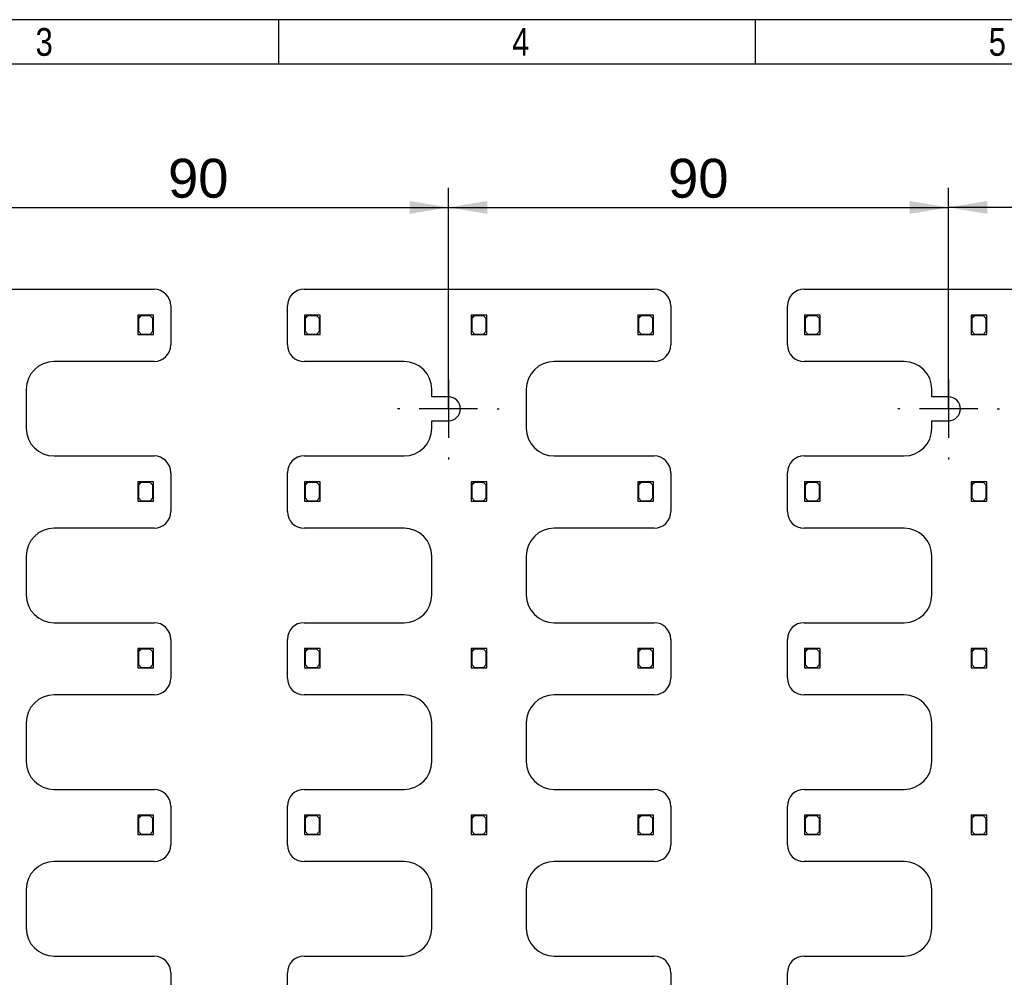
# Model space of a CAD drawing. Header units: millimetres. Extents: x 16 to 406, y 5 to 285.
# Tile 7 of 14: x 125 to 214, y 198 to 285. Entities that reach past the tile are written whole.
import ezdxf
from ezdxf.enums import TextEntityAlignment as Align
from ezdxf.lldxf.tags import DXFTag

# ---------------------------------------------------------------- set-up
doc = ezdxf.new("R2010")
doc.units = ezdxf.units.MM
for name, color, linetype in [('10', 7, 'Continuous'), ('Default', 7, 'Continuous'), ('RECLED_519X261MM', 7, 'Continuous')]:
    doc.layers.add(name, color=color, linetype=linetype)
doc.styles.add('SEACAD_Arial', font='arial.ttf')
tags = doc.linetypes.add('CENTER2', pattern=[28.575, 19.05, -3.175, 3.175, -3.175]).pattern_tags.tags
tags[10:11] = [DXFTag(74, 4), DXFTag(75, 0), DXFTag(340, '0'), DXFTag(46, 0.0), DXFTag(50, 0.0), DXFTag(44, 0.0), DXFTag(45, 0.0)]
tags[8:9] = [DXFTag(74, 4), DXFTag(75, 0), DXFTag(340, '0'), DXFTag(46, 0.0), DXFTag(50, 0.0), DXFTag(44, 0.0), DXFTag(45, 0.0)]
tags[6:7] = [DXFTag(74, 4), DXFTag(75, 0), DXFTag(340, '0'), DXFTag(46, 0.0), DXFTag(50, 0.0), DXFTag(44, 0.0), DXFTag(45, 0.0)]
tags[4:5] = [DXFTag(74, 4), DXFTag(75, 0), DXFTag(340, '0'), DXFTag(46, 0.0), DXFTag(50, 0.0), DXFTag(44, 0.0), DXFTag(45, 0.0)]
doc.dimstyles.new('ISO', dxfattribs={"dimtxt": 3.5, "dimasz": 3.5, "dimexe": 1.75, "dimexo": 0, "dimgap": 0.875, "dimtad": 1, "dimlfac": 2, "dimtxsty": 'SEACAD_Arial', "dimblk1": '_SE_FILLED', "dimblk2": '_SE_FILLED', "dimsah": 1, "dimcen": 1.75, "dimadec": 0, "dimazin": 0, "dimtfac": 0.5, "dimtdec": 3, "dimtmove": 0, "dimatfit": 3, "dimfxl": 1, "dimarcsym": 0})

# ---------------------------------------------------------------- blocks, each defined once
blk = doc.blocks.new('SEANNOT_GROUP2')
at = {"layer": 'Default', "color": 7, "linetype": 'CENTER2'}
for p, q in [((163.606, 253.94), (163.606, 254.14)), ((163.606, 252.19), (163.606, 246.94)), ((159.231, 249.565), (159.031, 249.565)), ((166.231, 249.565), (160.981, 249.565)), ((167.981, 249.565), (168.181, 249.565)), ((163.606, 245.19), (163.606, 244.99))]:
    blk.add_line(p, q, dxfattribs=at)
blk = doc.blocks.new('SEANNOT_GROUP3')
at = {"layer": 'Default', "color": 7, "linetype": 'CENTER2'}
for p, q in [((208.606, 253.94), (208.606, 254.14)), ((208.606, 252.19), (208.606, 246.94)), ((204.231, 249.565), (204.031, 249.565)), ((211.231, 249.565), (205.981, 249.565)), ((212.981, 249.565), (213.181, 249.565)), ((208.606, 245.19), (208.606, 244.99))]:
    blk.add_line(p, q, dxfattribs=at)
blk = doc.blocks.new('SE')
at = {"layer": 'RECLED_519X261MM', "color": 7, "linetype": 'Continuous'}
for p, q in [((105.607, 260.315), (137.105, 260.315)), ((150.607, 260.315), (182.105, 260.315)), ((195.607, 260.315), (227.105, 260.315)), ((138.606, 258.814), (138.606, 255.315)), ((149.106, 255.315), (149.106, 258.814)), ((183.606, 258.814), (183.606, 255.315)), ((194.106, 255.315), (194.106, 258.814)), ((135.906, 257.99), (135.656, 257.99)), ((135.656, 257.99), (135.656, 257.74)), ((135.656, 257.74), (135.906, 257.99)), ((135.956, 257.94), (135.706, 257.69)), ((137.056, 257.99), (135.906, 257.99)), ((136.756, 257.94), (135.956, 257.94)), ((137.006, 257.69), (136.756, 257.94)), ((137.056, 256.24), (137.056, 257.99)), ((150.906, 257.99), (150.656, 257.99)), ((150.656, 257.99), (150.656, 257.74)), ((150.656, 257.74), (150.906, 257.99)), ((150.956, 257.94), (150.706, 257.69)), ((152.056, 257.99), (150.906, 257.99)), ((151.756, 257.94), (150.956, 257.94)), ((152.006, 257.69), (151.756, 257.94)), ((152.056, 256.24), (152.056, 257.99)), ((165.906, 257.99), (165.656, 257.99)), ((165.656, 257.99), (165.656, 257.74)), ((165.656, 257.74), (165.906, 257.99)), ((165.956, 257.94), (165.706, 257.69)), ((167.056, 257.99), (165.906, 257.99)), ((166.756, 257.94), (165.956, 257.94)), ((167.006, 257.69), (166.756, 257.94)), ((167.056, 256.24), (167.056, 257.99)), ((180.906, 257.99), (180.656, 257.99)), ((180.656, 257.99), (180.656, 257.74)), ((180.656, 257.74), (180.906, 257.99)), ((180.956, 257.94), (180.706, 257.69)), ((182.056, 257.99), (180.906, 257.99)), ((181.756, 257.94), (180.956, 257.94)), ((182.006, 257.69), (181.756, 257.94)), ((182.056, 256.24), (182.056, 257.99)), ((195.906, 257.99), (195.656, 257.99)), ((195.656, 257.99), (195.656, 257.74)), ((195.656, 257.74), (195.906, 257.99)), ((195.956, 257.94), (195.706, 257.69)), ((197.056, 257.99), (195.906, 257.99)), ((196.756, 257.94), (195.956, 257.94)), ((197.006, 257.69), (196.756, 257.94)), ((197.056, 256.24), (197.056, 257.99)), ((210.906, 257.99), (210.656, 257.99)), ((210.656, 257.99), (210.656, 257.74)), ((210.656, 257.74), (210.906, 257.99)), ((210.956, 257.94), (210.706, 257.69)), ((212.056, 257.99), (210.906, 257.99)), ((211.756, 257.94), (210.956, 257.94)), ((212.006, 257.69), (211.756, 257.94)), ((212.056, 256.24), (212.056, 257.99)), ((135.656, 257.74), (135.656, 256.24)), ((135.706, 257.69), (135.706, 256.54)), ((137.006, 256.54), (137.006, 257.69)), ((150.656, 257.74), (150.656, 256.24)), ((150.706, 257.69), (150.706, 256.54)), ((152.006, 256.54), (152.006, 257.69)), ((165.656, 257.74), (165.656, 256.24)), ((165.706, 257.69), (165.706, 256.54)), ((167.006, 256.54), (167.006, 257.69)), ((180.656, 257.74), (180.656, 256.24)), ((180.706, 257.69), (180.706, 256.54)), ((182.006, 256.54), (182.006, 257.69)), ((195.656, 257.74), (195.656, 256.24)), ((195.706, 257.69), (195.706, 256.54)), ((197.006, 256.54), (197.006, 257.69)), ((210.656, 257.74), (210.656, 256.24)), ((210.706, 257.69), (210.706, 256.54)), ((212.006, 256.54), (212.006, 257.69)), ((135.656, 256.24), (137.056, 256.24)), ((135.706, 256.54), (135.956, 256.29)), ((135.956, 256.29), (136.756, 256.29)), ((136.756, 256.29), (137.006, 256.54)), ((150.656, 256.24), (152.056, 256.24)), ((150.706, 256.54), (150.956, 256.29)), ((150.956, 256.29), (151.756, 256.29)), ((151.756, 256.29), (152.006, 256.54)), ((165.656, 256.24), (167.056, 256.24)), ((165.706, 256.54), (165.956, 256.29)), ((165.956, 256.29), (166.756, 256.29)), ((166.756, 256.29), (167.006, 256.54)), ((180.656, 256.24), (182.056, 256.24)), ((180.706, 256.54), (180.956, 256.29)), ((180.956, 256.29), (181.756, 256.29)), ((181.756, 256.29), (182.006, 256.54)), ((195.656, 256.24), (197.056, 256.24)), ((195.706, 256.54), (195.956, 256.29)), ((195.956, 256.29), (196.756, 256.29)), ((196.756, 256.29), (197.006, 256.54)), ((210.656, 256.24), (212.056, 256.24)), ((210.706, 256.54), (210.956, 256.29)), ((210.956, 256.29), (211.756, 256.29)), ((211.756, 256.29), (212.006, 256.54)), ((137.105, 253.815), (128.106, 253.815)), ((159.606, 253.815), (150.607, 253.815)), ((182.105, 253.815), (173.106, 253.815)), ((204.606, 253.815), (195.607, 253.815)), ((125.606, 251.315), (125.606, 247.815)), ((162.106, 250.64), (162.106, 251.315)), ((170.606, 251.315), (170.606, 247.815)), ((207.106, 250.64), (207.106, 251.315)), ((163.606, 250.64), (162.106, 250.64)), ((208.606, 250.64), (207.106, 250.64)), ((162.106, 247.815), (162.106, 248.49)), ((162.106, 248.49), (163.606, 248.49)), ((207.106, 247.815), (207.106, 248.49)), ((207.106, 248.49), (208.606, 248.49)), ((128.106, 245.315), (137.105, 245.315)), ((150.607, 245.315), (159.606, 245.315)), ((173.106, 245.315), (182.105, 245.315)), ((195.607, 245.315), (204.606, 245.315)), ((138.606, 243.814), (138.606, 240.315)), ((149.106, 240.315), (149.106, 243.814)), ((183.606, 243.814), (183.606, 240.315)), ((194.106, 240.315), (194.106, 243.814)), ((135.906, 242.99), (135.656, 242.99)), ((135.656, 242.99), (135.656, 242.74)), ((135.656, 242.74), (135.906, 242.99)), ((135.956, 242.94), (135.706, 242.69)), ((137.056, 242.99), (135.906, 242.99)), ((136.756, 242.94), (135.956, 242.94)), ((137.006, 242.69), (136.756, 242.94)), ((137.056, 241.24), (137.056, 242.99)), ((150.906, 242.99), (150.656, 242.99)), ((150.656, 242.99), (150.656, 242.74)), ((150.656, 242.74), (150.906, 242.99)), ((150.956, 242.94), (150.706, 242.69)), ((152.056, 242.99), (150.906, 242.99)), ((151.756, 242.94), (150.956, 242.94)), ((152.006, 242.69), (151.756, 242.94)), ((152.056, 241.24), (152.056, 242.99)), ((165.906, 242.99), (165.656, 242.99)), ((165.656, 242.99), (165.656, 242.74)), ((165.656, 242.74), (165.906, 242.99)), ((165.956, 242.94), (165.706, 242.69)), ((167.056, 242.99), (165.906, 242.99)), ((166.756, 242.94), (165.956, 242.94)), ((167.006, 242.69), (166.756, 242.94)), ((167.056, 241.24), (167.056, 242.99)), ((180.906, 242.99), (180.656, 242.99)), ((180.656, 242.99), (180.656, 242.74)), ((180.656, 242.74), (180.906, 242.99)), ((180.956, 242.94), (180.706, 242.69)), ((182.056, 242.99), (180.906, 242.99)), ((181.756, 242.94), (180.956, 242.94)), ((182.006, 242.69), (181.756, 242.94)), ((182.056, 241.24), (182.056, 242.99)), ((195.906, 242.99), (195.656, 242.99)), ((195.656, 242.99), (195.656, 242.74)), ((195.656, 242.74), (195.906, 242.99)), ((195.956, 242.94), (195.706, 242.69)), ((197.056, 242.99), (195.906, 242.99)), ((196.756, 242.94), (195.956, 242.94)), ((197.006, 242.69), (196.756, 242.94)), ((197.056, 241.24), (197.056, 242.99)), ((210.906, 242.99), (210.656, 242.99)), ((210.656, 242.99), (210.656, 242.74)), ((210.656, 242.74), (210.906, 242.99)), ((210.956, 242.94), (210.706, 242.69)), ((212.056, 242.99), (210.906, 242.99)), ((211.756, 242.94), (210.956, 242.94)), ((212.006, 242.69), (211.756, 242.94)), ((212.056, 241.24), (212.056, 242.99)), ((135.656, 242.74), (135.656, 241.24)), ((135.706, 242.69), (135.706, 241.54)), ((137.006, 241.54), (137.006, 242.69)), ((150.656, 242.74), (150.656, 241.24)), ((150.706, 242.69), (150.706, 241.54)), ((152.006, 241.54), (152.006, 242.69)), ((165.656, 242.74), (165.656, 241.24)), ((165.706, 242.69), (165.706, 241.54)), ((167.006, 241.54), (167.006, 242.69)), ((180.656, 242.74), (180.656, 241.24)), ((180.706, 242.69), (180.706, 241.54)), ((182.006, 241.54), (182.006, 242.69)), ((195.656, 242.74), (195.656, 241.24)), ((195.706, 242.69), (195.706, 241.54)), ((197.006, 241.54), (197.006, 242.69)), ((210.656, 242.74), (210.656, 241.24)), ((210.706, 242.69), (210.706, 241.54)), ((212.006, 241.54), (212.006, 242.69)), ((135.656, 241.24), (137.056, 241.24)), ((135.706, 241.54), (135.956, 241.29)), ((135.956, 241.29), (136.756, 241.29)), ((136.756, 241.29), (137.006, 241.54)), ((150.656, 241.24), (152.056, 241.24)), ((150.706, 241.54), (150.956, 241.29)), ((150.956, 241.29), (151.756, 241.29)), ((151.756, 241.29), (152.006, 241.54)), ((165.656, 241.24), (167.056, 241.24)), ((165.706, 241.54), (165.956, 241.29)), ((165.956, 241.29), (166.756, 241.29)), ((166.756, 241.29), (167.006, 241.54)), ((180.656, 241.24), (182.056, 241.24)), ((180.706, 241.54), (180.956, 241.29)), ((180.956, 241.29), (181.756, 241.29)), ((181.756, 241.29), (182.006, 241.54)), ((195.656, 241.24), (197.056, 241.24)), ((195.706, 241.54), (195.956, 241.29)), ((195.956, 241.29), (196.756, 241.29)), ((196.756, 241.29), (197.006, 241.54)), ((210.656, 241.24), (212.056, 241.24)), ((210.706, 241.54), (210.956, 241.29)), ((210.956, 241.29), (211.756, 241.29)), ((211.756, 241.29), (212.006, 241.54)), ((137.105, 238.815), (128.106, 238.815)), ((159.606, 238.815), (150.607, 238.815)), ((182.105, 238.815), (173.106, 238.815)), ((204.606, 238.815), (195.607, 238.815)), ((125.606, 236.315), (125.606, 232.815)), ((162.106, 232.815), (162.106, 236.315)), ((170.606, 236.315), (170.606, 232.815)), ((207.106, 232.815), (207.106, 236.315)), ((128.106, 230.315), (137.105, 230.315)), ((150.607, 230.315), (159.606, 230.315)), ((173.106, 230.315), (182.105, 230.315)), ((195.607, 230.315), (204.606, 230.315)), ((138.606, 228.814), (138.606, 225.315)), ((149.106, 225.315), (149.106, 228.814)), ((183.606, 228.814), (183.606, 225.315)), ((194.106, 225.315), (194.106, 228.814)), ((135.906, 227.99), (135.656, 227.99)), ((135.656, 227.99), (135.656, 227.74)), ((135.656, 227.74), (135.906, 227.99)), ((135.656, 227.74), (135.656, 226.24)), ((135.956, 227.94), (135.706, 227.69)), ((137.056, 227.99), (135.906, 227.99)), ((136.756, 227.94), (135.956, 227.94)), ((137.006, 227.69), (136.756, 227.94)), ((137.056, 226.24), (137.056, 227.99)), ((150.906, 227.99), (150.656, 227.99)), ((150.656, 227.99), (150.656, 227.74)), ((150.656, 227.74), (150.906, 227.99)), ((150.656, 227.74), (150.656, 226.24)), ((150.956, 227.94), (150.706, 227.69)), ((152.056, 227.99), (150.906, 227.99)), ((151.756, 227.94), (150.956, 227.94)), ((152.006, 227.69), (151.756, 227.94)), ((152.056, 226.24), (152.056, 227.99)), ((165.906, 227.99), (165.656, 227.99)), ((165.656, 227.99), (165.656, 227.74)), ((165.656, 227.74), (165.906, 227.99)), ((165.656, 227.74), (165.656, 226.24)), ((165.956, 227.94), (165.706, 227.69)), ((167.056, 227.99), (165.906, 227.99)), ((166.756, 227.94), (165.956, 227.94)), ((167.006, 227.69), (166.756, 227.94)), ((167.056, 226.24), (167.056, 227.99)), ((180.906, 227.99), (180.656, 227.99)), ((180.656, 227.99), (180.656, 227.74)), ((180.656, 227.74), (180.906, 227.99)), ((180.656, 227.74), (180.656, 226.24)), ((180.956, 227.94), (180.706, 227.69)), ((182.056, 227.99), (180.906, 227.99)), ((181.756, 227.94), (180.956, 227.94)), ((182.006, 227.69), (181.756, 227.94)), ((182.056, 226.24), (182.056, 227.99)), ((195.906, 227.99), (195.656, 227.99)), ((195.656, 227.99), (195.656, 227.74)), ((195.656, 227.74), (195.906, 227.99)), ((195.656, 227.74), (195.656, 226.24)), ((195.956, 227.94), (195.706, 227.69)), ((197.056, 227.99), (195.906, 227.99)), ((196.756, 227.94), (195.956, 227.94)), ((197.006, 227.69), (196.756, 227.94)), ((197.056, 226.24), (197.056, 227.99)), ((210.906, 227.99), (210.656, 227.99)), ((210.656, 227.99), (210.656, 227.74)), ((210.656, 227.74), (210.906, 227.99)), ((210.656, 227.74), (210.656, 226.24)), ((210.956, 227.94), (210.706, 227.69)), ((212.056, 227.99), (210.906, 227.99)), ((211.756, 227.94), (210.956, 227.94)), ((212.006, 227.69), (211.756, 227.94)), ((212.056, 226.24), (212.056, 227.99)), ((135.706, 227.69), (135.706, 226.54)), ((137.006, 226.54), (137.006, 227.69)), ((150.706, 227.69), (150.706, 226.54)), ((152.006, 226.54), (152.006, 227.69)), ((165.706, 227.69), (165.706, 226.54)), ((167.006, 226.54), (167.006, 227.69)), ((180.706, 227.69), (180.706, 226.54)), ((182.006, 226.54), (182.006, 227.69)), ((195.706, 227.69), (195.706, 226.54)), ((197.006, 226.54), (197.006, 227.69)), ((210.706, 227.69), (210.706, 226.54)), ((212.006, 226.54), (212.006, 227.69)), ((135.656, 226.24), (137.056, 226.24)), ((135.706, 226.54), (135.956, 226.29)), ((135.956, 226.29), (136.756, 226.29)), ((136.756, 226.29), (137.006, 226.54)), ((150.656, 226.24), (152.056, 226.24)), ((150.706, 226.54), (150.956, 226.29)), ((150.956, 226.29), (151.756, 226.29)), ((151.756, 226.29), (152.006, 226.54)), ((165.656, 226.24), (167.056, 226.24)), ((165.706, 226.54), (165.956, 226.29)), ((165.956, 226.29), (166.756, 226.29)), ((166.756, 226.29), (167.006, 226.54)), ((180.656, 226.24), (182.056, 226.24)), ((180.706, 226.54), (180.956, 226.29)), ((180.956, 226.29), (181.756, 226.29)), ((181.756, 226.29), (182.006, 226.54)), ((195.656, 226.24), (197.056, 226.24)), ((195.706, 226.54), (195.956, 226.29)), ((195.956, 226.29), (196.756, 226.29)), ((196.756, 226.29), (197.006, 226.54)), ((210.656, 226.24), (212.056, 226.24)), ((210.706, 226.54), (210.956, 226.29)), ((210.956, 226.29), (211.756, 226.29)), ((211.756, 226.29), (212.006, 226.54)), ((137.105, 223.815), (128.106, 223.815)), ((159.606, 223.815), (150.607, 223.815)), ((182.105, 223.815), (173.106, 223.815)), ((204.606, 223.815), (195.607, 223.815)), ((125.606, 221.315), (125.606, 217.815)), ((162.106, 217.815), (162.106, 221.315)), ((170.606, 221.315), (170.606, 217.815)), ((207.106, 217.815), (207.106, 221.315)), ((128.106, 215.315), (137.105, 215.315)), ((150.607, 215.315), (159.606, 215.315)), ((173.106, 215.315), (182.105, 215.315)), ((195.607, 215.315), (204.606, 215.315)), ((138.606, 213.814), (138.606, 210.315)), ((149.106, 210.315), (149.106, 213.814)), ((183.606, 213.814), (183.606, 210.315)), ((194.106, 210.315), (194.106, 213.814)), ((135.906, 212.99), (135.656, 212.99)), ((135.656, 212.99), (135.656, 212.74)), ((135.656, 212.74), (135.906, 212.99)), ((135.656, 212.74), (135.656, 211.24)), ((135.956, 212.94), (135.706, 212.69)), ((135.706, 212.69), (135.706, 211.54)), ((137.056, 212.99), (135.906, 212.99)), ((136.756, 212.94), (135.956, 212.94)), ((137.006, 212.69), (136.756, 212.94)), ((137.006, 211.54), (137.006, 212.69)), ((137.056, 211.24), (137.056, 212.99)), ((150.906, 212.99), (150.656, 212.99)), ((150.656, 212.99), (150.656, 212.74)), ((150.656, 212.74), (150.906, 212.99)), ((150.656, 212.74), (150.656, 211.24)), ((150.956, 212.94), (150.706, 212.69)), ((150.706, 212.69), (150.706, 211.54)), ((152.056, 212.99), (150.906, 212.99)), ((151.756, 212.94), (150.956, 212.94)), ((152.006, 212.69), (151.756, 212.94)), ((152.006, 211.54), (152.006, 212.69)), ((152.056, 211.24), (152.056, 212.99)), ((165.906, 212.99), (165.656, 212.99)), ((165.656, 212.99), (165.656, 212.74)), ((165.656, 212.74), (165.906, 212.99)), ((165.656, 212.74), (165.656, 211.24)), ((165.956, 212.94), (165.706, 212.69)), ((165.706, 212.69), (165.706, 211.54)), ((167.056, 212.99), (165.906, 212.99)), ((166.756, 212.94), (165.956, 212.94)), ((167.006, 212.69), (166.756, 212.94)), ((167.006, 211.54), (167.006, 212.69)), ((167.056, 211.24), (167.056, 212.99)), ((180.906, 212.99), (180.656, 212.99)), ((180.656, 212.99), (180.656, 212.74)), ((180.656, 212.74), (180.906, 212.99)), ((180.656, 212.74), (180.656, 211.24)), ((180.956, 212.94), (180.706, 212.69)), ((180.706, 212.69), (180.706, 211.54)), ((182.056, 212.99), (180.906, 212.99)), ((181.756, 212.94), (180.956, 212.94)), ((182.006, 212.69), (181.756, 212.94)), ((182.006, 211.54), (182.006, 212.69)), ((182.056, 211.24), (182.056, 212.99)), ((195.906, 212.99), (195.656, 212.99)), ((195.656, 212.99), (195.656, 212.74)), ((195.656, 212.74), (195.906, 212.99)), ((195.656, 212.74), (195.656, 211.24)), ((195.956, 212.94), (195.706, 212.69)), ((195.706, 212.69), (195.706, 211.54)), ((197.056, 212.99), (195.906, 212.99)), ((196.756, 212.94), (195.956, 212.94)), ((197.006, 212.69), (196.756, 212.94)), ((197.006, 211.54), (197.006, 212.69)), ((197.056, 211.24), (197.056, 212.99)), ((210.906, 212.99), (210.656, 212.99)), ((210.656, 212.99), (210.656, 212.74)), ((210.656, 212.74), (210.906, 212.99)), ((210.656, 212.74), (210.656, 211.24)), ((210.956, 212.94), (210.706, 212.69)), ((210.706, 212.69), (210.706, 211.54)), ((212.056, 212.99), (210.906, 212.99)), ((211.756, 212.94), (210.956, 212.94)), ((212.006, 212.69), (211.756, 212.94)), ((212.006, 211.54), (212.006, 212.69)), ((212.056, 211.24), (212.056, 212.99)), ((135.656, 211.24), (137.056, 211.24)), ((135.706, 211.54), (135.956, 211.29)), ((135.956, 211.29), (136.756, 211.29)), ((136.756, 211.29), (137.006, 211.54)), ((150.656, 211.24), (152.056, 211.24)), ((150.706, 211.54), (150.956, 211.29)), ((150.956, 211.29), (151.756, 211.29)), ((151.756, 211.29), (152.006, 211.54)), ((165.656, 211.24), (167.056, 211.24)), ((165.706, 211.54), (165.956, 211.29)), ((165.956, 211.29), (166.756, 211.29)), ((166.756, 211.29), (167.006, 211.54)), ((180.656, 211.24), (182.056, 211.24)), ((180.706, 211.54), (180.956, 211.29)), ((180.956, 211.29), (181.756, 211.29)), ((181.756, 211.29), (182.006, 211.54)), ((195.656, 211.24), (197.056, 211.24)), ((195.706, 211.54), (195.956, 211.29)), ((195.956, 211.29), (196.756, 211.29)), ((196.756, 211.29), (197.006, 211.54)), ((210.656, 211.24), (212.056, 211.24)), ((210.706, 211.54), (210.956, 211.29)), ((210.956, 211.29), (211.756, 211.29)), ((211.756, 211.29), (212.006, 211.54)), ((137.105, 208.815), (128.106, 208.815)), ((159.606, 208.815), (150.607, 208.815)), ((182.105, 208.815), (173.106, 208.815)), ((204.606, 208.815), (195.607, 208.815)), ((125.606, 206.315), (125.606, 202.815)), ((162.106, 202.815), (162.106, 206.315)), ((170.606, 206.315), (170.606, 202.815)), ((207.106, 202.815), (207.106, 206.315)), ((128.106, 200.315), (137.105, 200.315)), ((150.607, 200.315), (159.606, 200.315)), ((173.106, 200.315), (182.105, 200.315)), ((195.607, 200.315), (204.606, 200.315)), ((138.606, 198.814), (138.606, 195.315)), ((149.106, 195.315), (149.106, 198.814)), ((183.606, 198.814), (183.606, 195.315)), ((194.106, 195.315), (194.106, 198.814))]:
    blk.add_line(p, q, dxfattribs=at)
for centre, radius, start, end in [((137.105, 258.814), 1.501, 0, 90), ((150.607, 258.814), 1.501, 90, 180), ((182.105, 258.814), 1.501, 0, 90), ((195.607, 258.814), 1.501, 90, 180), ((137.105, 255.315), 1.501, 270, 0), ((150.607, 255.315), 1.501, 180, 270), ((182.105, 255.315), 1.501, 270, 0), ((195.607, 255.315), 1.501, 180, 270), ((128.106, 251.315), 2.5, 90, 180), ((159.606, 251.315), 2.5, 0, 90), ((173.106, 251.315), 2.5, 90, 180), ((204.606, 251.315), 2.5, 0, 90), ((163.606, 249.565), 1.075, 270, 90), ((208.606, 249.565), 1.075, 270, 90), ((128.106, 247.815), 2.5, 180, 270), ((159.606, 247.815), 2.5, 270, 0), ((173.106, 247.815), 2.5, 180, 270), ((204.606, 247.815), 2.5, 270, 0), ((137.105, 243.814), 1.501, 0, 90), ((150.607, 243.814), 1.501, 90, 180), ((182.105, 243.814), 1.501, 0, 90), ((195.607, 243.814), 1.501, 90, 180), ((137.105, 240.315), 1.501, 270, 0), ((150.607, 240.315), 1.501, 180, 270), ((182.105, 240.315), 1.501, 270, 0), ((195.607, 240.315), 1.501, 180, 270), ((128.106, 236.315), 2.5, 90, 180), ((159.606, 236.315), 2.5, 0, 90), ((173.106, 236.315), 2.5, 90, 180), ((204.606, 236.315), 2.5, 0, 90), ((128.106, 232.815), 2.5, 180, 270), ((159.606, 232.815), 2.5, 270, 0), ((173.106, 232.815), 2.5, 180, 270), ((204.606, 232.815), 2.5, 270, 0), ((137.105, 228.814), 1.501, 0, 90), ((150.607, 228.814), 1.501, 90, 180), ((182.105, 228.814), 1.501, 0, 90), ((195.607, 228.814), 1.501, 90, 180), ((137.105, 225.315), 1.501, 270, 0), ((150.607, 225.315), 1.501, 180, 270), ((182.105, 225.315), 1.501, 270, 0), ((195.607, 225.315), 1.501, 180, 270), ((128.106, 221.315), 2.5, 90, 180), ((159.606, 221.315), 2.5, 0, 90), ((173.106, 221.315), 2.5, 90, 180), ((204.606, 221.315), 2.5, 0, 90), ((128.106, 217.815), 2.5, 180, 270), ((159.606, 217.815), 2.5, 270, 0), ((173.106, 217.815), 2.5, 180, 270), ((204.606, 217.815), 2.5, 270, 0), ((137.105, 213.814), 1.501, 0, 90), ((150.607, 213.814), 1.501, 90, 180), ((182.105, 213.814), 1.501, 0, 90), ((195.607, 213.814), 1.501, 90, 180), ((137.105, 210.315), 1.501, 270, 0), ((150.607, 210.315), 1.501, 180, 270), ((182.105, 210.315), 1.501, 270, 0), ((195.607, 210.315), 1.501, 180, 270), ((128.106, 206.315), 2.5, 90, 180), ((159.606, 206.315), 2.5, 0, 90), ((173.106, 206.315), 2.5, 90, 180), ((204.606, 206.315), 2.5, 0, 90), ((128.106, 202.815), 2.5, 180, 270), ((159.606, 202.815), 2.5, 270, 0), ((173.106, 202.815), 2.5, 180, 270), ((204.606, 202.815), 2.5, 270, 0), ((137.105, 198.814), 1.501, 0, 90), ((150.607, 198.814), 1.501, 90, 180), ((182.105, 198.814), 1.501, 0, 90), ((195.607, 198.814), 1.501, 90, 180)]:
    blk.add_arc(centre, radius, start, end, dxfattribs=at)
blk = doc.blocks.new('DMBLK2')
at = {"layer": 'Default', "linetype": 'Continuous'}
for points in [[(122.106, 268.269), (118.606, 267.686), (122.106, 267.102)], [(160.106, 268.269), (160.106, 267.102), (163.606, 267.686)]]:
    blk.add_hatch(color=7, dxfattribs=at).paths.add_polyline_path(points)
at = {"layer": 'Default', "color": 7, "linetype": 'Continuous'}
for p, q in [((118.606, 249.565), (118.606, 269.436)), ((163.606, 249.565), (163.606, 269.436)), ((118.606, 267.686), (163.606, 267.686))]:
    blk.add_line(p, q, dxfattribs=at)
at = {"layer": 'Default', "color": 7, "linetype": 'Continuous', "style": 'SEACAD_Arial'}
blk.add_text('90', height=3.5, dxfattribs=at).set_placement((138.367, 272.061), align=Align.TOP_LEFT)
blk = doc.blocks.new('_SE_FILLED')
at = {"color": 0}
blk.add_line((0, 0), (-1, 0), dxfattribs=at)
blk.add_solid([(0, 0), (-1, -0.1665), (-1, 0.1665), (0, 0)], dxfattribs=at)
blk = doc.blocks.new('DMBLK3')
at = {"layer": 'Default', "linetype": 'Continuous'}
for points in [[(167.106, 268.269), (163.606, 267.686), (167.106, 267.102)], [(205.106, 268.269), (205.106, 267.102), (208.606, 267.686)]]:
    blk.add_hatch(color=7, dxfattribs=at).paths.add_polyline_path(points)
at = {"layer": 'Default', "color": 7, "linetype": 'Continuous'}
for p, q in [((163.606, 249.565), (163.606, 269.436)), ((208.606, 249.565), (208.606, 269.436)), ((163.606, 267.686), (208.606, 267.686))]:
    blk.add_line(p, q, dxfattribs=at)
at = {"layer": 'Default', "color": 7, "linetype": 'Continuous', "style": 'SEACAD_Arial'}
blk.add_text('90', height=3.5, dxfattribs=at).set_placement((183.367, 272.061), align=Align.TOP_LEFT)
blk = doc.blocks.new('DMBLK4')
at = {"layer": 'Default', "linetype": 'Continuous'}
for points in [[(212.106, 268.269), (208.606, 267.686), (212.106, 267.102)], [(250.106, 268.269), (250.106, 267.102), (253.606, 267.686)]]:
    blk.add_hatch(color=7, dxfattribs=at).paths.add_polyline_path(points)
at = {"layer": 'Default', "color": 7, "linetype": 'Continuous'}
for p, q in [((208.606, 249.565), (208.606, 269.436)), ((253.606, 249.565), (253.606, 269.436)), ((253.606, 267.686), (208.606, 267.686))]:
    blk.add_line(p, q, dxfattribs=at)
at = {"layer": 'Default', "color": 7, "linetype": 'Continuous', "style": 'SEACAD_Arial'}
blk.add_text('90', height=3.5, dxfattribs=at).set_placement((228.367, 272.061), align=Align.TOP_LEFT)

msp = doc.modelspace()

# ---------------------------------------------------------------- linework, layer by layer
at = {"layer": '10', "color": 7, "linetype": 'Continuous'}
for p, q in [((148.333, 280.5775), (148.333, 284.5775)), ((191.2219, 280.5775), (191.2219, 284.5775)), ((405.6664, 280.5775), (19.6664, 280.5775))]:
    msp.add_line(p, q, dxfattribs=at)
msp.add_lwpolyline([(405.6664, 13.5775), (405.6664, 284.5775), (15.6664, 284.5775), (15.6664, 13.5775), (405.6664, 13.5775)], dxfattribs=at)

# ---------------------------------------------------------------- block references
at = {"layer": 'Default'}
for name in ['SE', 'SEANNOT_GROUP2', 'SEANNOT_GROUP3']:
    msp.add_blockref(name, (0, 0), dxfattribs=at)

# ---------------------------------------------------------------- texts
at = {"layer": '10', "char_height": 2.5, "width": 1.521749, "attachment_point": 1, "style": 'SEACAD_Arial'}
for s, insert in [('{\\farial rounded mt|b0||i0||c0|p34;\\C7;\\H2.50000002;\\W0.8;3}', (126.444, 283.8275)), ('{\\farial rounded mt|b0||i0||c0|p34;\\C7;\\H2.50000002;\\W0.8;4}', (169.3328, 283.8275)), ('{\\farial rounded mt|b0||i0||c0|p34;\\C7;\\H2.50000002;\\W0.8;5}', (212.2216, 283.8275))]:
    msp.add_mtext(s, dxfattribs=dict(at, insert=insert))

# ---------------------------------------------------------------- dimensions: what is measured, and where the dimension line sits
at = {"layer": 'Default', "color": 7, "linetype": 'Continuous'}
for base, p1, p2, picture, middle in [((118.6064, 267.6857), (118.6064, 249.5645), (163.6064, 249.5645), 'DMBLK2', (141.1064, 267.6857)), ((163.6064, 267.6857), (163.6064, 249.5645), (208.6064, 249.5645), 'DMBLK3', (186.1064, 267.6857))]:
    dim = msp.add_linear_dim(base=base, p1=p1, p2=p2, angle=0, text='\\A1;<>', dimstyle='ISO', dxfattribs=at)
    dim.commit()
    dim.dimension.update_dxf_attribs({"geometry": picture, "text_midpoint": middle, "dimtype": 161})
dim = msp.add_linear_dim(base=(208.6064, 267.6857), p1=(253.6064, 249.5645), p2=(208.6064, 249.5645), text='\\A1;<>', dimstyle='ISO', dxfattribs=at)
dim.commit()
dim.dimension.update_dxf_attribs({"geometry": 'DMBLK4', "text_midpoint": (231.1064, 267.6857), "dimtype": 160})

doc.saveas('drawing.dxf')
